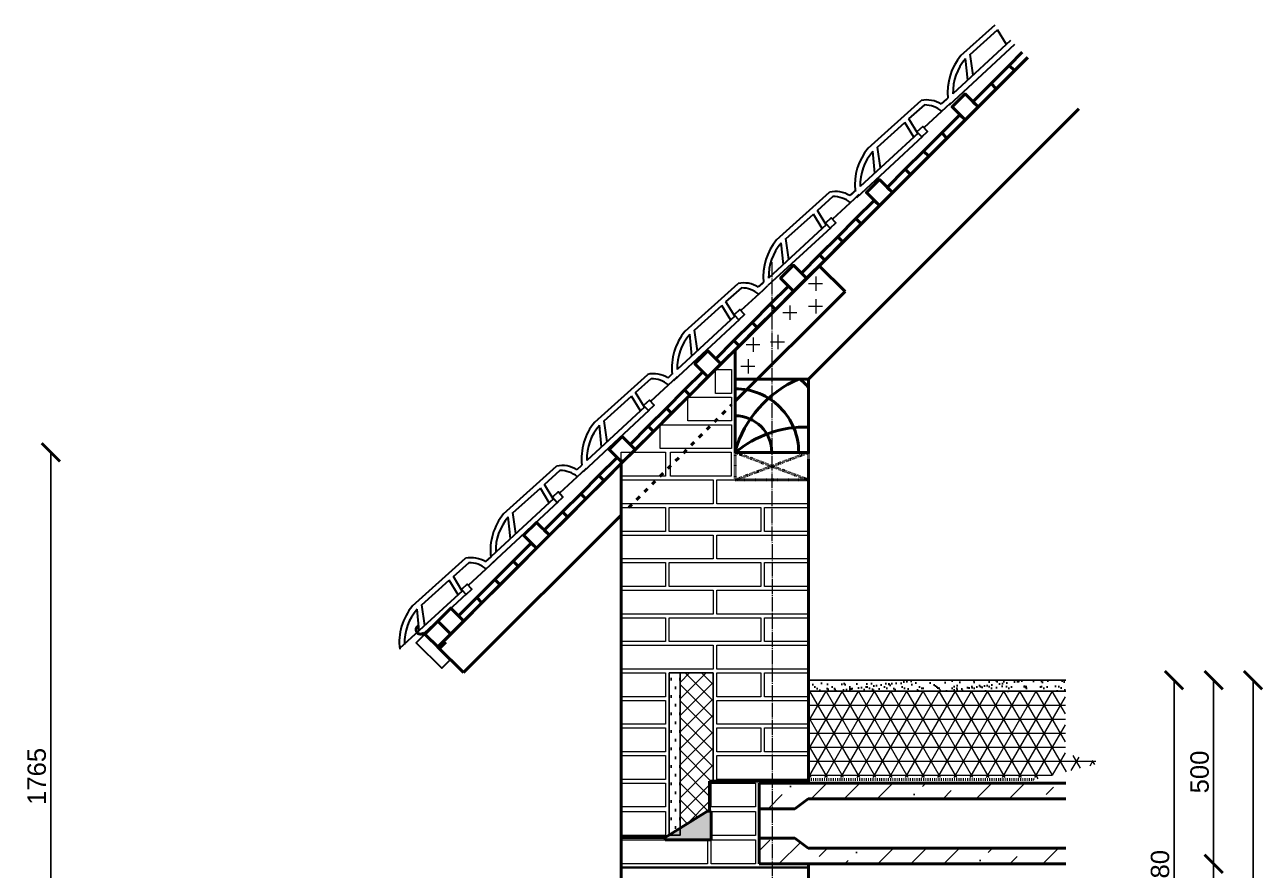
# Model space of a CAD drawing. Header units: millimetres. Extents: x -2096172177 to 2055029645, y -728784453 to 1899906214.
# Tile 63 of 109: x 1831304 to 1834675, y 960363 to 962663. Entities that reach past the tile are written whole.
import ezdxf

# ---------------------------------------------------------------- set-up
doc = ezdxf.new("R2010")
doc.units = ezdxf.units.MM
doc.linetypes.add('ACAD_ISO03W100', pattern=[30, 12, -18])
doc.linetypes.add('DASHDOT_axis', pattern=[24, 20, -1.5, 1, -1.5])
for name, color, linetype, lineweight in [('Кирпич', 10, 'Continuous', 20), ('Наружные стены', 1, 'Continuous', 50), ('Оси', 40, 'Continuous', 18), ('размеры стены', 40, 'Continuous', 18), ('Уровни пола', 240, 'Continuous', 50), ('черепица', 20, 'Continuous', 30), ('Штриховки', 212, 'Continuous', 25)]:
    doc.layers.add(name, color=color, linetype=linetype, lineweight=lineweight)
doc.styles.get("Standard").update_dxf_attribs({"font": 'arial.ttf'})
doc.linetypes.add('ограждение1', pattern='A,6.35,-2.54,[133,ltypeshp.shx,S=2.54,R=0,X=-2.54,Y=0],-2.54,25.4', length=36.83)
doc.dimstyles.new('Аннотативный', dxfattribs={"dimscale": 0, "dimtxt": 2.5, "dimasz": 2.5, "dimexe": 1.25, "dimexo": 0.625, "dimtad": 1, "dimtxsty": 'Standard', "dimcen": 2.5, "dimadec": 0, "dimazin": 0, "dimtfac": 1, "dimtmove": 0, "dimatfit": 3, "dimfxl": 1, "dimarcsym": 0})

# ---------------------------------------------------------------- blocks, each defined once
blk = doc.blocks.new('_ArchTick')
at = {"color": 0, "linetype": 'ByBlock', "const_width": 0.15}
blk.add_lwpolyline([(-0.5, -0.5), (0.5, 0.5)], dxfattribs=at)
blk = doc.blocks.new('*D1677')
at = {"layer": 'Defpoints', "color": 0, "transparency": 16777216}
for p in [(1834279.5, 960878), (1834432.7, 960878), (1833579.5, 959798)]:
    blk.add_point(p, dxfattribs=at)
at = {"layer": 'размеры стены', "color": 0, "lineweight": -2, "transparency": 16777216}
blk.add_line((1834432.7, 959798), (1834432.7, 960878), dxfattribs=at)
at = {"layer": 'размеры стены', "color": 0, "lineweight": -2, "transparency": 16777216, "xscale": 50, "yscale": 50, "zscale": 50}
for p, rotation in [((1834432.7, 960878), 90), ((1834432.7, 959798), 270)]:
    blk.add_blockref('_ArchTick', p, dxfattribs=dict(at, rotation=rotation))
at = {"layer": 'размеры стены', "color": 0, "transparency": 16777216, "insert": (1834394.6, 960338), "char_height": 50, "attachment_point": 5, "rotation": 90}
blk.add_mtext('1080', dxfattribs=at)
blk = doc.blocks.new('*D1682')
at = {"layer": 'Defpoints', "color": 0, "transparency": 16777216}
for p in [(1834241.2, 960378), (1834540.4, 960378), (1834241.2, 957528)]:
    blk.add_point(p, dxfattribs=at)
at = {"layer": 'размеры стены', "color": 0, "lineweight": -2, "transparency": 16777216}
blk.add_line((1834540.4, 957528), (1834540.4, 960378), dxfattribs=at)
at = {"layer": 'размеры стены', "color": 0, "lineweight": -2, "transparency": 16777216, "xscale": 50, "yscale": 50, "zscale": 50}
for p, rotation in [((1834540.4, 960378), 90), ((1834540.4, 957528), 270)]:
    blk.add_blockref('_ArchTick', p, dxfattribs=dict(at, rotation=rotation))
at = {"layer": 'размеры стены', "color": 0, "transparency": 16777216, "insert": (1834502.3, 958953), "char_height": 50, "attachment_point": 5, "rotation": 90}
blk.add_mtext('2850', dxfattribs=at)
blk = doc.blocks.new('*D1684')
at = {"layer": 'Defpoints', "color": 0, "transparency": 16777216}
for p in [(1834238.3, 960878), (1834540.4, 960878), (1834241.2, 960378)]:
    blk.add_point(p, dxfattribs=at)
at = {"layer": 'размеры стены', "color": 0, "lineweight": -2, "transparency": 16777216}
blk.add_line((1834540.4, 960378), (1834540.4, 960878), dxfattribs=at)
at = {"layer": 'размеры стены', "color": 0, "lineweight": -2, "transparency": 16777216, "xscale": 50, "yscale": 50, "zscale": 50}
for p, rotation in [((1834540.4, 960878), 90), ((1834540.4, 960378), 270)]:
    blk.add_blockref('_ArchTick', p, dxfattribs=dict(at, rotation=rotation))
at = {"layer": 'размеры стены', "color": 0, "transparency": 16777216, "insert": (1834502.3, 960628), "char_height": 50, "attachment_point": 5, "rotation": 90}
blk.add_mtext('500', dxfattribs=at)
blk = doc.blocks.new('*D1686')
at = {"layer": 'Defpoints', "color": 0, "transparency": 16777216}
for p in [(1834167.2, 960878), (1834647.7, 960878), (1834207.4, 957528)]:
    blk.add_point(p, dxfattribs=at)
at = {"layer": 'размеры стены', "color": 0, "lineweight": -2, "transparency": 16777216}
blk.add_line((1834647.7, 957528), (1834647.7, 960878), dxfattribs=at)
at = {"layer": 'размеры стены', "color": 0, "lineweight": -2, "transparency": 16777216, "xscale": 50, "yscale": 50, "zscale": 50}
for p, rotation in [((1834647.7, 960878), 90), ((1834647.7, 957528), 270)]:
    blk.add_blockref('_ArchTick', p, dxfattribs=dict(at, rotation=rotation))
at = {"layer": 'размеры стены', "color": 0, "transparency": 16777216, "insert": (1834609.7, 959203), "char_height": 50, "attachment_point": 5, "rotation": 90}
blk.add_mtext('3350', dxfattribs=at)
blk = doc.blocks.new('*D1689')
at = {"layer": 'Defpoints', "color": 0, "transparency": 16777216}
for p in [(1831374.4, 961498.7), (1832927.6, 961498.7), (1832927.6, 959733)]:
    blk.add_point(p, dxfattribs=at)
at = {"layer": 'размеры стены', "color": 0, "lineweight": -2, "transparency": 16777216}
blk.add_line((1831374.4, 959733), (1831374.4, 961498.7), dxfattribs=at)
at = {"layer": 'размеры стены', "color": 0, "lineweight": -2, "transparency": 16777216, "xscale": 50, "yscale": 50, "zscale": 50}
for p, rotation in [((1831374.4, 961498.7), 90), ((1831374.4, 959733), 270)]:
    blk.add_blockref('_ArchTick', p, dxfattribs=dict(at, rotation=rotation))
at = {"layer": 'размеры стены', "color": 0, "transparency": 16777216, "insert": (1831336.3, 960615.9), "char_height": 50, "attachment_point": 5, "rotation": 90}
blk.add_mtext('1765', dxfattribs=at)

msp = doc.modelspace()

# ---------------------------------------------------------------- hatches: boundary and pattern name
at = {"layer": 'Уровни пола', "linetype": 'ограждение1', "ltscale": 10}
h = msp.add_hatch(dxfattribs=at)
h.set_pattern_fill('DOTS', color=5, scale=15)
h.set_pattern_definition([(0, (2203.427, -13502.5), (11.90625, 23.8125), [0, -23.8125])])
h.paths.add_polyline_path([(1833087.585, 960897.983), (1833057.584, 960897.983), (1833057.584, 960455.783), (1833087.585, 960455.783)])
at = {"layer": 'Уровни пола', "lineweight": 30}
h = msp.add_hatch(dxfattribs=at)
h.set_pattern_fill('AR-SAND', color=5, scale=0.03)
h.set_pattern_definition([(37.5, (1000.422, -18322.34), (-0.96001878, 29.36479424), [0, -23.1648, 0, -25.908, 0, -24.765]), (7.5, (1000.42, -18322.34), (26.971397, 43.009506), [0, -12.4968, 0, -20.8788, 0, -8.001]), (327.5, (981.676, -18322.34), (47.4595422, 0.08623108), [0, -7.62, 0, -27.432, 0, -35.814]), (317.5, (981.676, -18322.34), (45.81338715, 13.3757594), [0, -3.81, 0, -17.9832, 0, -20.574])])
h.paths.add_polyline_path([(1834137.584, 960847.982), (1834137.584, 960877.982), (1833437.584, 960877.982), (1833437.584, 960847.982)])
at = {"layer": 'Уровни пола', "lineweight": 20}
h = msp.add_hatch(dxfattribs=at)
h.set_pattern_fill('NET3', color=3, scale=0.6)
h.set_pattern_definition([(0, (999.414, -18322.34), (0, 38.1), []), (60, (999.414, -18322.34), (-32.9955679, 19.05), []), (120, (999.414, -18322.34), (-32.9955679, -19.05), [])])
h.paths.add_polyline_path([(1834136.576, 960847.981), (1833436.576, 960847.981), (1833436.576, 960832.983), (1833436.576, 960822.982), (1833436.576, 960822.982), (1833436.576, 960757.982), (1833436.576, 960747.982), (1833436.576, 960747.982), (1833436.576, 960682.982), (1833436.576, 960672.981), (1833436.576, 960672.981), (1833436.576, 960607.981), (1833436.576, 960612.698), (1834056.576, 960612.698), (1834036.576, 960602.981), (1834236.576, 960652.981), (1834136.576, 960677.981)])
at = {"layer": 'Уровни пола'}
h = msp.add_hatch(color=5, dxfattribs=at)
h.dxf.hatch_style = 1
h.paths.add_polyline_path([(1833172.584, 960520.482), (1833172.584, 960521.27), (1833162.094, 960521.27), (1833047.163, 960449.307), (1833047.163, 960442.982), (1833162.584, 960442.982), (1833172.584, 960442.982), (1833172.584, 960455.482), (1833172.584, 960455.482)])
at = {"layer": 'Штриховки', "linetype": 'Continuous', "lineweight": 25}
h = msp.add_hatch(dxfattribs=at)
h.set_pattern_fill('ANSI37', color=256, scale=0.5)
h.set_pattern_definition([(45, (1000.422, -15172.34), (-22.4506403, 22.4506403), []), (135, (1000.422, -15172.34), (-22.4506403, -22.4506403), [])])
h.paths.add_polyline_path([(1833177.585, 960897.983), (1833087.585, 960897.983), (1833087.585, 960474.616), (1833162.094, 960521.27), (1833168.113, 960525.039), (1833168.113, 960602.982), (1833177.585, 960602.982)])
at = {"layer": 'Штриховки'}
h = msp.add_hatch(dxfattribs=at)
h.set_pattern_fill('ANSI36', color=5, scale=20)
h.set_pattern_definition([(45, (1000.42, -15172.34), (33.6759605, 123.4785217), [158.75, -31.75, 0, -31.75])])
h.paths.add_polyline_path([(1834137.584, 960420.416), (1834115.064, 960420.416), (1833436.488, 960420.416), (1833400.21, 960447.833), (1833302.584, 960447.833), (1833302.584, 960377.982), (1834137.584, 960377.982)])
h.paths.add_polyline_path([(1834228.513, 960555.25), (1834057.584, 960597.982), (1833302.584, 960597.982), (1833302.584, 960527.833), (1833400.21, 960527.833), (1833436.488, 960555.25)])

# ---------------------------------------------------------------- linework, layer by layer
at = {"layer": 'Кирпич', "ltscale": 100}
for points in [[(1833183.87, 961723.956), (1833227.584, 961723.956), (1833227.584, 961658.956), (1833183.87, 961658.956)], [(1833108.544, 961648.88), (1833227.584, 961648.88), (1833227.584, 961583.88), (1833108.544, 961583.88)], [(1833033.882, 961573.805), (1833227.584, 961573.805), (1833227.584, 961508.805), (1833033.882, 961508.805)], [(1832927.584, 961498.729), (1833047.584, 961498.729), (1833047.584, 961433.729), (1832927.584, 961433.729)], [(1833061.584, 961498.581), (1833226.584, 961498.581), (1833226.584, 961433.581), (1833061.584, 961433.581)], [(1832927.584, 961423.279), (1833177.584, 961423.279), (1833177.584, 961358.279), (1832927.584, 961358.279)], [(1833187.584, 961423.131), (1833437.584, 961423.131), (1833437.584, 961358.131), (1833187.584, 961358.131)], [(1832927.584, 961348.204), (1833047.584, 961348.204), (1833047.584, 961283.204), (1832927.584, 961283.204)], [(1833057.584, 961348.204), (1833307.584, 961348.204), (1833307.584, 961283.204), (1833057.584, 961283.204)], [(1833317.584, 961348.204), (1833437.584, 961348.204), (1833437.584, 961283.204), (1833317.584, 961283.204)], [(1832927.584, 961273.205), (1833177.584, 961273.205), (1833177.584, 961208.205), (1832927.584, 961208.205)], [(1833187.584, 961273.057), (1833437.584, 961273.057), (1833437.584, 961208.057), (1833187.584, 961208.057)], [(1832927.584, 961198.13), (1833047.584, 961198.13), (1833047.584, 961133.13), (1832927.584, 961133.13)], [(1833057.584, 961198.13), (1833307.584, 961198.13), (1833307.584, 961133.13), (1833057.584, 961133.13)], [(1833317.584, 961198.131), (1833437.584, 961198.131), (1833437.584, 961133.131), (1833317.584, 961133.131)], [(1832927.584, 961123.131), (1833177.584, 961123.131), (1833177.584, 961058.131), (1832927.584, 961058.131)], [(1833187.584, 961122.983), (1833437.584, 961122.983), (1833437.584, 961057.983), (1833187.584, 961057.983)], [(1832927.584, 961048.056), (1833047.584, 961048.056), (1833047.584, 960983.056), (1832927.584, 960983.056)], [(1833057.584, 961048.056), (1833307.584, 961048.056), (1833307.584, 960983.056), (1833057.584, 960983.056)], [(1833317.584, 961048.057), (1833437.584, 961048.057), (1833437.584, 960983.057), (1833317.584, 960983.057)], [(1832927.584, 960973.057), (1833177.584, 960973.057), (1833177.584, 960908.057), (1832927.584, 960908.057)], [(1833187.584, 960973.056), (1833437.584, 960973.056), (1833437.584, 960908.056), (1833187.584, 960908.056)], [(1832927.584, 960897.982), (1833047.584, 960897.982), (1833047.584, 960832.982), (1832927.584, 960832.982)], [(1833187.584, 960897.983), (1833307.584, 960897.983), (1833307.584, 960832.983), (1833187.584, 960832.983)], [(1833317.584, 960897.983), (1833437.584, 960897.983), (1833437.584, 960832.983), (1833317.584, 960832.983)], [(1832927.584, 960822.982), (1833047.584, 960822.982), (1833047.584, 960757.982), (1832927.584, 960757.982)], [(1833187.584, 960822.983), (1833437.584, 960822.983), (1833437.584, 960757.983), (1833187.584, 960757.983)], [(1832927.584, 960747.982), (1833047.584, 960747.982), (1833047.584, 960682.982), (1832927.584, 960682.982)], [(1833187.584, 960747.983), (1833307.584, 960747.983), (1833307.584, 960682.983), (1833187.584, 960682.983)], [(1833317.584, 960747.983), (1833437.584, 960747.983), (1833437.584, 960682.983), (1833317.584, 960682.983)], [(1832927.584, 960672.982), (1833047.584, 960672.982), (1833047.584, 960607.982), (1832927.584, 960607.982)], [(1833187.584, 960672.982), (1833437.584, 960672.982), (1833437.584, 960607.982), (1833187.584, 960607.982)], [(1832927.584, 960597.982), (1833047.584, 960597.982), (1833047.584, 960532.982), (1832927.584, 960532.982)], [(1833172.584, 960597.982), (1833292.584, 960597.982), (1833292.584, 960532.982), (1833172.584, 960532.982)], [(1832927.584, 960520.482), (1833047.584, 960520.482), (1833047.584, 960455.482), (1832927.584, 960455.482)], [(1833172.584, 960520.482), (1833292.584, 960520.482), (1833292.584, 960455.482), (1833172.584, 960455.482)], [(1832927.584, 960442.982), (1833162.584, 960442.982), (1833162.584, 960377.982), (1832927.584, 960377.982)], [(1833172.584, 960442.982), (1833292.584, 960442.982), (1833292.584, 960377.982), (1833172.584, 960377.982)]]:
    msp.add_lwpolyline(points, close=True, dxfattribs=at)
at = {"layer": 'Наружные стены'}
for p, q in [((1832927.584, 954377.982), (1832927.584, 961478.581)), ((1833437.584, 960597.982), (1833437.584, 961477.983)), ((1833437.584, 957447.982), (1833437.584, 960377.982))]:
    msp.add_line(p, q, dxfattribs=at)
at = {"layer": 'Наружные стены', "ltscale": 10}
for p, q in [((1833302.584, 960597.982), (1834137.584, 960597.982)), ((1833302.584, 960377.982), (1833302.584, 960597.982)), ((1833047.063, 960449.244), (1833162.094, 960521.27)), ((1833172.584, 960521.27), (1833172.584, 960442.982)), ((1833172.584, 960442.982), (1833047.163, 960442.982)), ((1833302.584, 960377.982), (1834137.584, 960377.982))]:
    msp.add_line(p, q, dxfattribs=at)
at = {"layer": 'Оси', "linetype": 'DASHDOT_axis', "lineweight": 15, "ltscale": 2}
msp.add_line((1833337.584, 962016.689), (1833342.103, 952292.355), dxfattribs=at)
at = {"layer": 'Уровни пола'}
for p, q in [((1833238.124, 961777.591), (1834034.139, 962573.606)), ((1833437.584, 961698.131), (1834173.599, 962434.146)), ((1833237.584, 961692.983), (1833237.584, 961778.131)), ((1833237.584, 961612.983), (1833237.584, 961692.983)), ((1832392.769, 961003.751), (1832389.791, 961006.729)), ((1832432.604, 960963.916), (1832392.769, 961003.751)), ((1832450.282, 960981.594), (1832432.604, 960963.916)), ((1833168.113, 960602.982), (1833437.584, 960602.982)), ((1833168.113, 960525.039), (1833168.113, 960602.982)), ((1833400.21, 960527.833), (1833436.488, 960555.25)), ((1833436.488, 960555.25), (1834123.606, 960555.25)), ((1834123.606, 960555.25), (1834137.584, 960555.25)), ((1833047.063, 960449.244), (1833168.113, 960525.039)), ((1833302.584, 960527.833), (1833400.21, 960527.833)), ((1832927.584, 960449.244), (1833047.063, 960449.244)), ((1833302.584, 960447.833), (1833400.21, 960447.833)), ((1833400.21, 960447.833), (1833436.488, 960420.416)), ((1833436.488, 960420.416), (1834123.606, 960420.416)), ((1834115.064, 960420.416), (1834137.584, 960420.416))]:
    msp.add_line(p, q, dxfattribs=at)
at = {"layer": 'Уровни пола', "color": 5}
for p, q in [((1832428.124, 960968.396), (1833466.603, 962006.07)), ((1833466.063, 962006.61), (1833536.736, 961936.467)), ((1833237.584, 961637.547), (1833536.736, 961936.467)), ((1832497.992, 960898.528), (1832927.584, 961327.787)), ((1832427.584, 960968.936), (1832497.992, 960898.528))]:
    msp.add_line(p, q, dxfattribs=at)
at = {"layer": 'Уровни пола', "lineweight": 18}
for p, q in [((1833437.589, 961958.111), (1833475.452, 961958.111)), ((1833457.142, 961977.046), (1833457.142, 961937.924)), ((1833386.897, 961898.032), (1833386.897, 961858.91)), ((1833437.589, 961896.539), (1833475.452, 961896.539)), ((1833457.142, 961915.475), (1833457.142, 961876.352)), ((1833367.344, 961879.097), (1833405.206, 961879.097)), ((1833353.816, 961818.166), (1833353.816, 961779.043)), ((1833267.181, 961791.886), (1833305.044, 961791.886)), ((1833286.734, 961810.821), (1833286.734, 961771.699)), ((1833334.263, 961799.23), (1833372.125, 961799.23)), ((1833272.95, 961752.069), (1833272.95, 961712.947)), ((1833253.397, 961733.133), (1833291.26, 961733.133))]:
    msp.add_line(p, q, dxfattribs=at)
at = {"layer": 'Уровни пола', "color": 5, "linetype": 'ACAD_ISO03W100'}
msp.add_line((1832948.016, 961348.204), (1833227.584, 961627.555), dxfattribs=at)
at = {"layer": 'Уровни пола', "color": 6, "linetype": 'ACAD_ISO03W100', "ltscale": 0.1}
for p, q in [((1833237.584, 961498.131), (1833437.584, 961423.131)), ((1833437.584, 961498.131), (1833237.584, 961423.131))]:
    msp.add_line(p, q, dxfattribs=at)
at = {"layer": 'Уровни пола', "linetype": 'ACAD_ISO03W100', "ltscale": 0.2}
msp.add_line((1833437.584, 960607.982), (1834050.974, 960607.982), dxfattribs=at)
at = {"layer": 'Уровни пола', "linetype": 'ограждение1'}
for p, q in [((1833162.094, 960521.27), (1833172.584, 960521.27)), ((1833047.163, 960442.982), (1833047.163, 960449.244))]:
    msp.add_line(p, q, dxfattribs=at)
at = {"layer": 'Уровни пола'}
msp.add_lwpolyline([(1834019.23, 962587.786), (1833983.759, 962552.315), (1833997.901, 962538.173), (1834033.27, 962573.542)], dxfattribs=at)
for points in [[(1833948.403, 962488.675), (1833997.901, 962538.173), (1833983.759, 962552.315), (1833934.261, 962502.818)], [(1833898.906, 962439.178), (1833948.403, 962488.675), (1833934.261, 962502.818), (1833884.764, 962453.32)], [(1833863.551, 962403.823), (1833828.195, 962439.178), (1833863.551, 962474.533), (1833898.906, 962439.178)], [(1833814.053, 962354.325), (1833863.551, 962403.823), (1833849.409, 962417.965), (1833799.911, 962368.467)], [(1833764.556, 962304.828), (1833814.053, 962354.325), (1833799.911, 962368.467), (1833750.414, 962318.97)], [(1833715.058, 962255.33), (1833764.556, 962304.828), (1833750.414, 962318.97), (1833700.916, 962269.472)], [(1833665.561, 962205.833), (1833715.058, 962255.33), (1833700.916, 962269.472), (1833651.419, 962219.975)], [(1833630.205, 962170.477), (1833594.85, 962205.833), (1833630.205, 962241.188), (1833665.561, 962205.833)], [(1833580.708, 962120.98), (1833630.205, 962170.477), (1833616.063, 962184.62), (1833566.566, 962135.122)], [(1833531.21, 962071.482), (1833580.708, 962120.98), (1833566.566, 962135.122), (1833517.068, 962085.625)], [(1833481.713, 962021.985), (1833531.21, 962071.482), (1833517.068, 962085.625), (1833467.571, 962036.127)], [(1833432.216, 961972.487), (1833481.713, 962021.985), (1833467.571, 962036.127), (1833418.073, 961986.63)], [(1833396.86, 961937.132), (1833361.505, 961972.487), (1833396.86, 962007.843), (1833432.216, 961972.487)], [(1833347.363, 961887.635), (1833396.86, 961937.132), (1833382.718, 961951.274), (1833333.221, 961901.777)], [(1833297.865, 961838.137), (1833347.363, 961887.635), (1833333.221, 961901.777), (1833283.723, 961852.279)], [(1833248.368, 961788.64), (1833297.865, 961838.137), (1833283.723, 961852.279), (1833234.226, 961802.782)], [(1833198.87, 961739.142), (1833248.368, 961788.64), (1833234.226, 961802.782), (1833184.728, 961753.284)], [(1833163.515, 961703.787), (1833128.16, 961739.142), (1833163.515, 961774.498), (1833198.87, 961739.142)], [(1833114.017, 961654.289), (1833163.515, 961703.787), (1833149.373, 961717.929), (1833099.875, 961668.432)], [(1833237.584, 961698.131), (1833437.584, 961698.131), (1833437.584, 961498.131), (1833237.584, 961498.131)], [(1833064.52, 961604.792), (1833114.017, 961654.289), (1833099.875, 961668.432), (1833050.378, 961618.934)], [(1833015.023, 961555.294), (1833064.52, 961604.792), (1833050.378, 961618.934), (1833000.88, 961569.437)], [(1832965.525, 961505.797), (1833015.023, 961555.294), (1833000.88, 961569.437), (1832951.383, 961519.939)], [(1832930.17, 961470.442), (1832894.814, 961505.797), (1832930.17, 961541.152), (1832965.525, 961505.797)], [(1832880.672, 961420.944), (1832930.17, 961470.442), (1832916.028, 961484.584), (1832866.53, 961435.086)], [(1832831.175, 961371.447), (1832880.672, 961420.944), (1832866.53, 961435.086), (1832817.033, 961385.589)], [(1832781.677, 961321.949), (1832831.175, 961371.447), (1832817.033, 961385.589), (1832767.535, 961336.091)], [(1832732.18, 961272.452), (1832781.677, 961321.949), (1832767.535, 961336.091), (1832718.038, 961286.594)], [(1832696.824, 961237.096), (1832661.469, 961272.452), (1832696.824, 961307.807), (1832732.18, 961272.452)], [(1832647.327, 961187.599), (1832696.824, 961237.096), (1832682.682, 961251.239), (1832633.185, 961201.741)], [(1832597.83, 961138.101), (1832647.327, 961187.599), (1832633.185, 961201.741), (1832583.687, 961152.244)], [(1832548.332, 961088.604), (1832597.83, 961138.101), (1832583.687, 961152.244), (1832534.19, 961102.746)], [(1832463.479, 961003.751), (1832428.124, 961039.107), (1832463.479, 961074.462), (1832498.835, 961039.107)], [(1832498.835, 961039.107), (1832548.332, 961088.604), (1832534.19, 961102.746), (1832484.692, 961053.249)], [(1832428.124, 960968.396), (1832392.769, 961003.751), (1832428.124, 961039.107), (1832463.479, 961003.751)]]:
    msp.add_lwpolyline(points, close=True, dxfattribs=at)
at = {"layer": 'Уровни пола', "color": 6, "linetype": 'ACAD_ISO03W100', "ltscale": 0.1}
msp.add_lwpolyline([(1833237.584, 961498.131), (1833437.584, 961498.131), (1833437.584, 961423.131), (1833237.584, 961423.131)], close=True, dxfattribs=at)
at = {"layer": 'Уровни пола'}
for centre, radius, start, end in [((1833532.744, 961416.279), 307.22, 113.446924, 163.893006), ((1833237.584, 961498.131), 266.923, 41.471931, 48.528069), ((1833237.584, 961498.581), 173.065, 359.851001, 90), ((1833237.584, 961498.131), 99.82, 0, 90), ((1833427.997, 961270.124), 297.06, 88.150611, 129.8659), ((1832381.197, 961015.323), 12.074, 120.562195, 315)]:
    msp.add_arc(centre, radius, start, end, dxfattribs=at)
at = {"layer": 'черепица'}
for p, q in [((1833852.137, 962579.143), (1833945.103, 962662.801)), ((1833944.486, 962662.246), (1833944.372, 962662.435)), ((1833877.521, 962582.158), (1833952.331, 962649.276)), ((1833976.385, 962609.506), (1833952.331, 962649.276)), ((1833997.923, 962609.327), (1833820.393, 962443.731)), ((1833987.546, 962619.833), (1833830.581, 962474.591)), ((1833987.455, 962619.749), (1833987.18, 962620.203)), ((1833863.138, 962589.043), (1833863.106, 962589.375)), ((1833870.675, 962511.69), (1833864.911, 962570.844)), ((1833885.677, 962525.572), (1833877.487, 962582.395)), ((1833599.473, 962326.479), (1833743.743, 962456.306)), ((1833799.445, 962447.223), (1833813.559, 962460.323)), ((1833806.089, 962452.531), (1833817.099, 962462.749)), ((1833710.859, 962406.653), (1833753.595, 962444.995)), ((1833810.781, 962437.4), (1833751.474, 962382.522)), ((1833810.781, 962437.4), (1833824.895, 962450.5)), ((1833624.857, 962329.494), (1833699.667, 962396.612)), ((1833691.822, 962409.583), (1833691.708, 962409.772)), ((1833723.722, 962356.842), (1833699.667, 962396.612)), ((1833734.791, 962367.085), (1833710.859, 962406.653)), ((1833747.561, 962358.811), (1833567.729, 962191.067)), ((1833735.844, 962368.059), (1833577.917, 962221.927)), ((1833610.474, 962336.379), (1833610.442, 962336.711)), ((1833633.013, 962272.908), (1833624.823, 962329.731)), ((1833618.011, 962259.027), (1833612.248, 962318.181)), ((1833350.282, 962077.288), (1833494.552, 962207.114)), ((1833461.668, 962157.461), (1833504.404, 962195.804)), ((1833561.59, 962188.208), (1833502.282, 962133.33)), ((1833550.254, 962198.032), (1833564.368, 962211.131)), ((1833553.425, 962199.867), (1833567.539, 962212.967)), ((1833561.59, 962188.208), (1833575.704, 962201.308)), ((1833442.631, 962160.391), (1833442.517, 962160.58)), ((1833485.6, 962117.893), (1833461.668, 962157.461)), ((1833486.653, 962118.868), (1833328.726, 961972.736)), ((1833375.666, 962080.303), (1833450.476, 962147.421)), ((1833474.53, 962107.651), (1833450.476, 962147.421)), ((1833498.37, 962109.62), (1833326.725, 961952.33)), ((1833361.283, 962087.188), (1833361.251, 962087.52)), ((1833368.82, 962009.835), (1833363.056, 962068.989)), ((1833383.822, 962023.717), (1833375.632, 962080.54)), ((1833101.303, 961828.309), (1833245.573, 961958.136)), ((1833301.275, 961949.053), (1833315.389, 961962.153)), ((1833304.234, 961950.676), (1833315.244, 961960.894)), ((1833312.611, 961939.23), (1833326.725, 961952.33)), ((1833212.689, 961908.483), (1833255.426, 961946.825)), ((1833312.611, 961939.23), (1833253.304, 961884.352)), ((1833126.688, 961831.324), (1833201.498, 961898.442)), ((1833193.652, 961911.413), (1833193.538, 961911.602)), ((1833225.552, 961858.672), (1833201.498, 961898.442)), ((1833236.621, 961868.915), (1833212.689, 961908.483)), ((1833249.391, 961860.641), (1833069.559, 961692.897)), ((1833237.674, 961869.889), (1833079.747, 961723.757)), ((1833112.305, 961838.209), (1833112.272, 961838.541)), ((1833119.841, 961760.857), (1833114.078, 961820.011)), ((1833134.843, 961774.738), (1833126.653, 961831.561)), ((1832855.284, 961580.953), (1832999.554, 961710.78)), ((1832966.669, 961661.127), (1833009.406, 961699.469)), ((1833066.592, 961691.874), (1833007.284, 961636.996)), ((1833055.256, 961701.697), (1833066.265, 961711.915)), ((1833066.592, 961691.874), (1833080.706, 961704.974)), ((1832880.668, 961583.968), (1832955.478, 961651.086)), ((1832947.632, 961664.057), (1832947.518, 961664.246)), ((1832979.532, 961611.316), (1832955.478, 961651.086)), ((1832990.601, 961621.559), (1832966.669, 961661.127)), ((1833003.371, 961613.285), (1832823.539, 961445.541)), ((1832991.654, 961622.533), (1832833.728, 961476.401)), ((1832866.285, 961590.853), (1832866.252, 961591.185)), ((1832888.823, 961527.382), (1832880.634, 961584.205)), ((1832873.822, 961513.501), (1832868.058, 961572.655)), ((1832607.224, 961331.023), (1832751.494, 961460.85)), ((1832718.609, 961411.197), (1832761.346, 961449.539)), ((1832807.196, 961451.767), (1832820.314, 961463.943)), ((1832818.532, 961441.944), (1832832.646, 961455.043)), ((1832699.573, 961414.127), (1832699.458, 961414.316)), ((1832742.542, 961371.629), (1832718.609, 961411.197)), ((1832818.532, 961441.944), (1832759.224, 961387.065)), ((1832632.608, 961334.038), (1832707.418, 961401.156)), ((1832731.472, 961361.386), (1832707.418, 961401.156)), ((1832755.312, 961363.355), (1832575.479, 961195.611)), ((1832743.595, 961372.603), (1832585.668, 961226.471)), ((1832618.225, 961340.923), (1832618.193, 961341.255)), ((1832625.762, 961263.57), (1832619.998, 961322.725)), ((1832640.764, 961277.452), (1832632.574, 961334.275)), ((1832359.132, 961080.055), (1832503.402, 961209.882)), ((1832559.104, 961200.799), (1832573.218, 961213.899)), ((1832585.668, 961226.471), (1832572.25, 961214.055)), ((1832470.518, 961160.229), (1832513.254, 961198.571)), ((1832570.44, 961190.976), (1832511.133, 961136.098)), ((1832570.44, 961190.976), (1832584.554, 961204.076)), ((1832384.516, 961083.07), (1832459.326, 961150.188)), ((1832451.481, 961163.159), (1832451.367, 961163.348)), ((1832483.38, 961110.418), (1832459.326, 961150.188)), ((1832494.45, 961120.661), (1832470.518, 961160.229)), ((1832495.503, 961121.635), (1832324.055, 960964.021)), ((1832506.282, 961113.325), (1832390.859, 961005.661)), ((1832370.133, 961089.955), (1832370.101, 961090.287)), ((1832392.672, 961026.484), (1832384.482, 961083.307)), ((1832377.67, 961012.603), (1832371.906, 961071.757))]:
    msp.add_line(p, q, dxfattribs=at)
for points in [[(1833745.45, 962357.761), (1833761.022, 962372.285), (1833748.23, 962385.999), (1833732.658, 962371.474)], [(1833496.259, 962108.569), (1833511.831, 962123.094), (1833499.038, 962136.808), (1833483.467, 962122.283)], [(1833247.28, 961859.591), (1833262.852, 961874.116), (1833250.06, 961887.83), (1833234.488, 961873.305)], [(1833001.261, 961612.235), (1833016.832, 961626.76), (1833004.04, 961640.473), (1832988.468, 961625.949)], [(1832753.201, 961362.304), (1832768.772, 961376.829), (1832755.98, 961390.543), (1832740.409, 961376.018)], [(1832505.109, 961111.337), (1832520.681, 961125.861), (1832507.889, 961139.575), (1832492.317, 961125.05)], [(1832392.769, 961003.751), (1832369.133, 960980.115), (1832438.763, 960910.484), (1832462.399, 960934.12)]]:
    msp.add_lwpolyline(points, close=True, dxfattribs=at)
for centre, radius, start, end in [((1833971.596, 962479.711), 155.425, 140.22766, 186.26549), ((1833966.685, 962479.478), 136.191, 138.307336, 182.056493), ((1833759.423, 962383.597), 74.38, 57.990994, 102.169537), ((1833753.039, 962370.023), 74.38, 50.689217, 90.079642), ((1833718.932, 962227.048), 155.425, 140.22766, 185.891553), ((1833714.021, 962226.814), 136.191, 138.307336, 182.056493), ((1833510.232, 962134.406), 74.38, 57.990994, 102.169537), ((1833503.848, 962120.832), 74.38, 50.689217, 90.079642), ((1833718.932, 962227.048), 155.425, 186.26549, 186.711925), ((1833469.741, 961977.856), 155.425, 140.22766, 185.886383), ((1833464.83, 961977.623), 136.191, 138.307336, 182.056493), ((1833261.253, 961885.427), 74.38, 57.990994, 102.169537), ((1833254.87, 961871.853), 74.38, 50.689217, 90.079642), ((1833220.762, 961728.878), 155.425, 140.22766, 186.478494), ((1833215.851, 961728.644), 136.191, 138.307336, 182.056493), ((1833015.233, 961638.071), 74.38, 57.990994, 102.169537), ((1833008.85, 961624.497), 74.38, 50.689217, 90.079642), ((1832974.742, 961481.522), 155.425, 140.22766, 186.711925), ((1832969.831, 961481.288), 136.191, 138.307336, 182.056493), ((1832767.174, 961388.141), 74.38, 57.990994, 102.169537), ((1832760.79, 961374.567), 74.38, 50.689217, 90.079642), ((1832726.682, 961231.592), 155.425, 140.22766, 186.711925), ((1832721.772, 961231.358), 136.191, 138.307336, 182.056493), ((1832519.082, 961137.173), 74.38, 57.990994, 102.169537), ((1832512.698, 961123.599), 74.38, 50.689217, 90.079642), ((1832478.591, 960980.624), 155.425, 140.22766, 186.711925), ((1832473.68, 960980.39), 136.191, 138.307336, 182.056493)]:
    msp.add_arc(centre, radius, start, end, dxfattribs=at)
at = {"layer": 'Штриховки'}
for p, q in [((1833437.584, 960877.982), (1834137.584, 960877.982)), ((1833437.584, 960847.982), (1834137.584, 960847.982)), ((1833437.584, 960597.982), (1834061.785, 960597.982))]:
    msp.add_line(p, q, dxfattribs=at)
at = {"layer": 'Штриховки', "color": 5, "linetype": 'ограждение1', "lineweight": 40, "ltscale": 0.1}
msp.add_line((1832927.584, 960367.736), (1833437.584, 960367.736), dxfattribs=at)
at = {"layer": 'Штриховки', "linetype": 'Continuous', "lineweight": 25}
msp.add_lwpolyline([(1833057.584, 960897.983), (1833087.585, 960897.983), (1833087.585, 960455.783), (1833057.584, 960455.783)], close=True, dxfattribs=at)
msp.add_lwpolyline([(1833168.113, 960525.039), (1833087.585, 960474.616), (1833087.585, 960897.983), (1833177.585, 960897.983), (1833177.585, 960602.982)], dxfattribs=at)

# ---------------------------------------------------------------- dimensions: what is measured, and where the dimension line sits
at = {"layer": 'размеры стены'}
dim = msp.add_linear_dim(base=(1831374.37, 961498.729), p1=(1832927.584, 959732.982), p2=(1832927.584, 961498.729), angle=90, text='1765', dimstyle='Аннотативный', override={"dimblk1": 'ArchTick', "dimblk2": 'ArchTick', "dimsah": 1, "dimse1": 1, "dimse2": 1}, dxfattribs=at)
dim.commit()
dim.dimension.update_dxf_attribs({"geometry": '*D1689', "text_midpoint": (1831336.342, 960615.856)})
for base, p1, p2, picture, middle in [((1834432.659, 960877.982), (1833579.543, 959797.982), (1834279.543, 960877.982), '*D1677', (1834394.63, 960337.982)), ((1834647.711, 960877.982), (1834207.371, 957527.982), (1834167.249, 960877.982), '*D1686', (1834609.665, 959202.982)), ((1834540.377, 960877.982), (1834241.241, 960377.982), (1834238.286, 960877.982), '*D1684', (1834502.348, 960627.982)), ((1834540.377, 960377.982), (1834241.241, 957527.982), (1834241.241, 960377.982), '*D1682', (1834502.348, 958952.982))]:
    dim = msp.add_linear_dim(base=base, p1=p1, p2=p2, angle=90, dimstyle='Аннотативный', override={"dimblk1": 'ArchTick', "dimblk2": 'ArchTick', "dimsah": 1, "dimse1": 1, "dimse2": 1}, dxfattribs=at)
    dim.commit()
    dim.dimension.update_dxf_attribs({"geometry": picture, "text_midpoint": middle})

doc.saveas('drawing.dxf')
